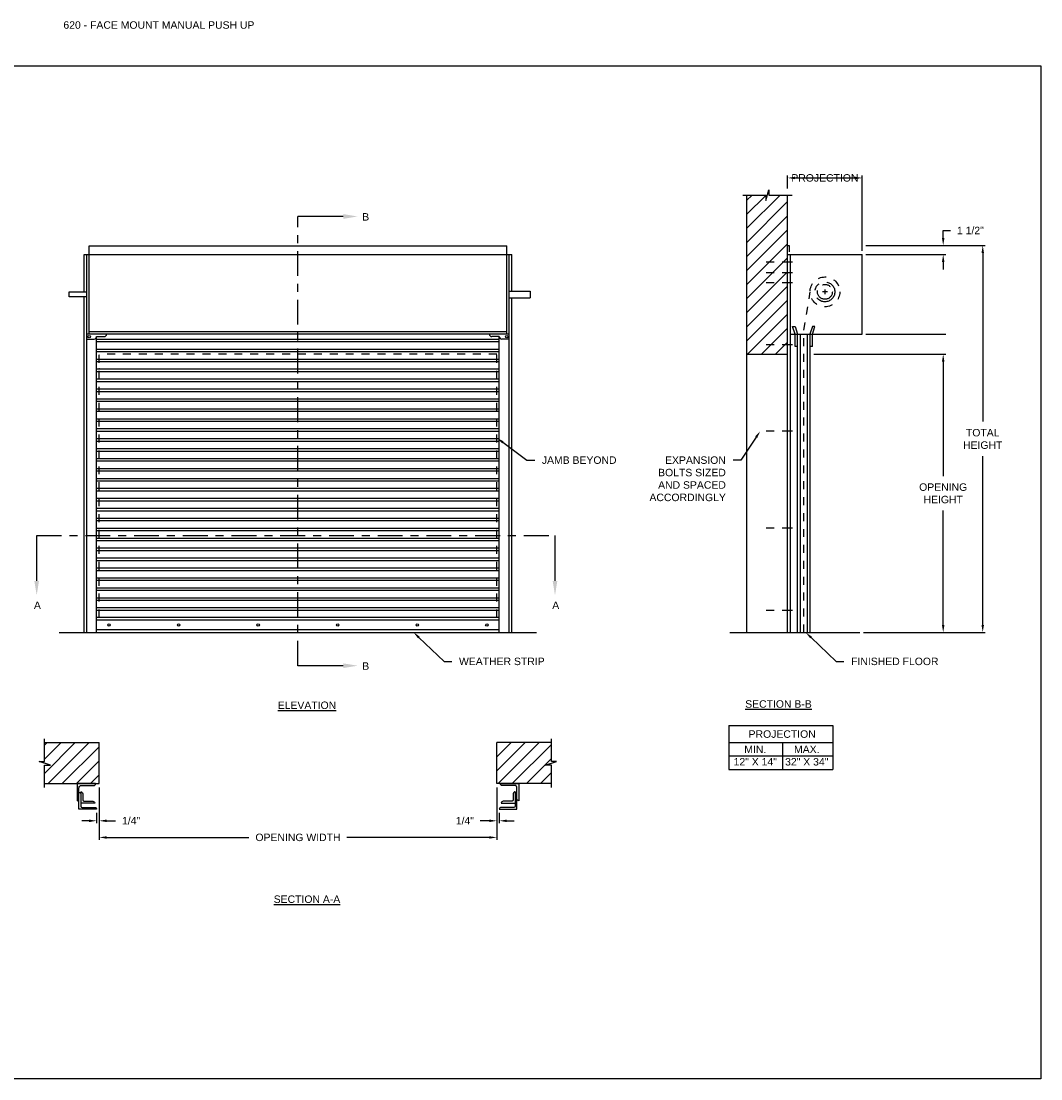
# Model space of a CAD drawing. Header units: inches. Extents: x 169.6 to 213.7, y 195.1 to 266.5.
# Tile 49 of 51: x 176.2 to 189.1, y 253.2 to 266.5. Entities that reach past the tile are written whole.
import ezdxf
from ezdxf import colors
from ezdxf.entities.mleader import LeaderData, LeaderLine
from ezdxf.math import Vec2, Vec3

# ---------------------------------------------------------------- set-up
doc = ezdxf.new("R2010")
doc.units = ezdxf.units.IN
doc.header["$LTSCALE"] = 0.25
doc.header["$MEASUREMENT"] = 0
for name, pattern in [('CENTER', [2, 1.25, -0.25, 0.25, -0.25]), ('CENTER2', [1.125, 0.75, -0.125, 0.125, -0.125]), ('HIDDEN', [0.375, 0.25, -0.125])]:
    doc.linetypes.add(name, pattern=pattern)
for name, color, linetype in [('ANNOTATIONS', 1, 'Continuous'), ('PUSH UP', 7, 'Continuous'), ('SECTION CUTS', 6, 'CENTER')]:
    doc.layers.add(name, color=color, linetype=linetype)
doc.styles.add('ARIAL', font='arial.ttf', dxfattribs={"height": 0.09375})
doc.styles.get("Standard").update_dxf_attribs({"font": 'romans.shx'})
doc.dimstyles.new('ARIAL', dxfattribs={"dimtxt": 0.09375, "dimasz": 0.09375, "dimexe": 0.03125, "dimexo": 0.046875, "dimgap": 0.09, "dimtad": 0, "dimtih": 1, "dimtoh": 1, "dimdec": 4, "dimzin": 0, "dimdsep": 46, "dimlunit": 4, "dimtxsty": 'ARIAL', "dimcen": 0.09, "dimadec": 0, "dimazin": 0, "dimtfac": 1, "dimtdec": 4, "dimtix": 1, "dimtofl": 0, "dimtmove": 0, "dimatfit": 3, "dimfxl": 0.18, "dimfrac": 2, "dimtolj": 1, "dimtzin": 0, "dimarcsym": 0})
doc.dimstyles.new('STANDARD$0', dxfattribs={"dimtxt": 0.09375, "dimasz": 0.09375, "dimexe": 0.03125, "dimexo": 0.046875, "dimgap": 0.09, "dimtad": 0, "dimtih": 1, "dimtoh": 1, "dimdec": 4, "dimzin": 0, "dimdsep": 46, "dimtxsty": 'ARIAL', "dimcen": 0.09, "dimadec": 0, "dimazin": 0, "dimtfac": 1, "dimtdec": 4, "dimtofl": 0, "dimtmove": 0, "dimatfit": 1, "dimfxl": 1, "dimtolj": 1, "dimtzin": 0, "dimarcsym": 0})
pattern_1 = [(45, (-7.71918, -12.42103), (-0.08838835, 0.08838835), [])]

# ---------------------------------------------------------------- blocks, each defined once
blk = doc.blocks.new('*D5')
at = {"layer": 'ANNOTATIONS', "color": 0, "lineweight": -2, "transparency": 16777216}
for p, q in [((187.831, 263.768), (187.831, 263.861)), ((187.831, 263.861), (187.925, 263.861)), ((186.86, 263.674), (187.862, 263.674)), ((186.86, 263.559), (187.862, 263.559)), ((187.831, 263.465), (187.831, 263.371))]:
    blk.add_line(p, q, dxfattribs=at)
at = {"layer": 'ANNOTATIONS', "color": 0, "transparency": 16777216}
for points in [[(187.815, 263.768), (187.847, 263.768), (187.831, 263.674)], [(187.815, 263.465), (187.847, 263.465), (187.831, 263.559)]]:
    blk.add_solid(points, dxfattribs=at)
at = {"layer": 'defpoints', "color": 0, "transparency": 16777216}
for p in [(186.813, 263.674), (187.831, 263.674), (186.813, 263.559)]:
    blk.add_point(p, dxfattribs=at)
at = {"layer": 'ANNOTATIONS', "color": 0, "transparency": 16777216, "insert": (188.173, 263.861), "char_height": 0.0938, "attachment_point": 5, "style": 'ARIAL'}
blk.add_mtext('\\A1;1 1/2"', dxfattribs=at)
blk = doc.blocks.new('*D6')
at = {"layer": 'ANNOTATIONS', "color": 0, "lineweight": -2, "transparency": 16777216}
for p, q in [((182.22, 256.861), (182.22, 256.41)), ((182.251, 256.539), (182.251, 256.41)), ((182.126, 256.441), (182.012, 256.441)), ((182.345, 256.441), (182.439, 256.441))]:
    blk.add_line(p, q, dxfattribs=at)
at = {"layer": 'ANNOTATIONS', "color": 0, "transparency": 16777216}
for points in [[(182.126, 256.456), (182.126, 256.425), (182.22, 256.441)], [(182.345, 256.456), (182.345, 256.425), (182.251, 256.441)]]:
    blk.add_solid(points, dxfattribs=at)
at = {"layer": 'defpoints', "color": 0, "transparency": 16777216}
for p in [(182.22, 256.908), (182.251, 256.586), (182.251, 256.441)]:
    blk.add_point(p, dxfattribs=at)
at = {"layer": 'ANNOTATIONS', "color": 0, "transparency": 16777216, "insert": (181.818, 256.441), "char_height": 0.0938, "attachment_point": 5, "style": 'ARIAL'}
blk.add_mtext('\\A1;1/4"', dxfattribs=at)
blk = doc.blocks.new('*D7')
at = {"layer": 'ANNOTATIONS', "color": 0, "lineweight": -2, "transparency": 16777216}
for p, q in [((177.22, 256.861), (177.22, 256.41)), ((177.189, 256.539), (177.189, 256.41)), ((177.095, 256.441), (177.001, 256.441)), ((177.314, 256.441), (177.428, 256.441))]:
    blk.add_line(p, q, dxfattribs=at)
at = {"layer": 'ANNOTATIONS', "color": 0, "transparency": 16777216}
for points in [[(177.095, 256.456), (177.095, 256.425), (177.189, 256.441)], [(177.314, 256.456), (177.314, 256.425), (177.22, 256.441)]]:
    blk.add_solid(points, dxfattribs=at)
at = {"layer": 'defpoints', "color": 0, "transparency": 16777216}
for p in [(177.22, 256.908), (177.189, 256.586), (177.189, 256.441)]:
    blk.add_point(p, dxfattribs=at)
at = {"layer": 'ANNOTATIONS', "color": 0, "transparency": 16777216, "insert": (177.622, 256.441), "char_height": 0.0938, "attachment_point": 5, "style": 'ARIAL'}
blk.add_mtext('\\A1;1/4"', dxfattribs=at)
blk = doc.blocks.new('*D8')
at = {"layer": 'ANNOTATIONS', "color": 0, "lineweight": -2, "transparency": 16777216}
for p, q in [((177.22, 256.861), (177.22, 256.201)), ((182.22, 256.861), (182.22, 256.201)), ((177.314, 256.232), (179.104, 256.232)), ((182.126, 256.232), (180.336, 256.232))]:
    blk.add_line(p, q, dxfattribs=at)
at = {"layer": 'ANNOTATIONS', "color": 0, "transparency": 16777216}
for points in [[(177.314, 256.247), (177.314, 256.216), (177.22, 256.232)], [(182.126, 256.247), (182.126, 256.216), (182.22, 256.232)]]:
    blk.add_solid(points, dxfattribs=at)
at = {"layer": 'defpoints', "color": 0, "transparency": 16777216}
for p in [(177.22, 256.908), (182.22, 256.908), (182.22, 256.232)]:
    blk.add_point(p, dxfattribs=at)
at = {"layer": 'ANNOTATIONS', "color": 0, "transparency": 16777216, "insert": (179.72, 256.232), "char_height": 0.09375, "attachment_point": 5, "style": 'ARIAL'}
blk.add_mtext('\\A1;OPENING WIDTH', dxfattribs=at)
blk = doc.blocks.new('*D9')
at = {"layer": 'ANNOTATIONS', "color": 0, "lineweight": -2, "transparency": 16777216}
for p, q in [((187.163, 262.306), (187.862, 262.306)), ((187.831, 262.212), (187.831, 260.775)), ((187.831, 258.903), (187.831, 260.34)), ((186.829, 258.809), (187.862, 258.809))]:
    blk.add_line(p, q, dxfattribs=at)
at = {"layer": 'ANNOTATIONS', "color": 0, "transparency": 16777216}
for points in [[(187.815, 262.212), (187.847, 262.212), (187.831, 262.306)], [(187.815, 258.903), (187.847, 258.903), (187.831, 258.809)]]:
    blk.add_solid(points, dxfattribs=at)
at = {"layer": 'defpoints', "color": 0, "transparency": 16777216}
for p in [(187.116, 262.306), (186.782, 258.809), (187.831, 258.809)]:
    blk.add_point(p, dxfattribs=at)
at = {"layer": 'ANNOTATIONS', "color": 0, "transparency": 16777216, "insert": (187.831, 260.557), "char_height": 0.09375, "attachment_point": 5, "style": 'ARIAL'}
blk.add_mtext('\\A1;OPENING\\PHEIGHT', dxfattribs=at)
blk = doc.blocks.new('*D10')
at = {"layer": 'ANNOTATIONS', "color": 0, "lineweight": -2, "transparency": 16777216}
for p, q in [((187.025, 263.674), (188.359, 263.674)), ((188.328, 263.58), (188.328, 261.459)), ((188.328, 258.903), (188.328, 261.024)), ((186.829, 258.809), (188.359, 258.809))]:
    blk.add_line(p, q, dxfattribs=at)
at = {"layer": 'ANNOTATIONS', "color": 0, "transparency": 16777216}
for points in [[(188.313, 263.58), (188.344, 263.58), (188.328, 263.674)], [(188.313, 258.903), (188.344, 258.903), (188.328, 258.809)]]:
    blk.add_solid(points, dxfattribs=at)
at = {"layer": 'defpoints', "color": 0, "transparency": 16777216}
for p in [(186.978, 263.674), (186.782, 258.809), (188.328, 258.809)]:
    blk.add_point(p, dxfattribs=at)
at = {"layer": 'ANNOTATIONS', "color": 0, "transparency": 16777216, "insert": (188.328, 261.241), "char_height": 0.0938, "attachment_point": 5, "style": 'ARIAL'}
blk.add_mtext('\\A1;TOTAL\\PHEIGHT', dxfattribs=at)
blk = doc.blocks.new('*D11')
at = {"layer": 'ANNOTATIONS', "color": 0, "lineweight": -2, "transparency": 16777216}
for p, q in [((185.875, 264.39), (185.875, 264.553)), ((185.969, 264.522), (186.719, 264.522)), ((186.813, 263.606), (186.813, 264.553))]:
    blk.add_line(p, q, dxfattribs=at)
at = {"layer": 'ANNOTATIONS', "color": 0, "transparency": 16777216}
for points in [[(185.969, 264.538), (185.969, 264.506), (185.875, 264.522)], [(186.719, 264.538), (186.719, 264.506), (186.813, 264.522)]]:
    blk.add_solid(points, dxfattribs=at)
at = {"layer": 'defpoints', "color": 0, "transparency": 16777216}
for p in [(186.813, 264.522), (185.875, 264.343), (186.813, 263.559)]:
    blk.add_point(p, dxfattribs=at)
at = {"layer": 'ANNOTATIONS', "color": 0, "transparency": 16777216, "insert": (186.344, 264.522), "char_height": 0.09375, "attachment_point": 5, "style": 'ARIAL'}
blk.add_mtext('\\A1;PROJECTION', dxfattribs=at)

msp = doc.modelspace()

# ---------------------------------------------------------------- hatches: boundary and pattern name
at = {"layer": 'PUSH UP', "linetype": 'Continuous'}
h = msp.add_hatch(dxfattribs=at)
h.set_pattern_fill('ANSI31', color=256, style=0)
h.set_pattern_definition([(45, (-7.71918, -12.80941), (-0.088388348, 0.088388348), [])])
h.paths.add_polyline_path([(185.87543, 263.57271), (185.87543, 264.3073), (185.63894, 264.3073), (185.63894, 264.37196), (185.60052, 264.2386), (185.60052, 264.3073), (185.3598, 264.3073), (185.3598, 263.757)])
h.paths.add_polyline_path([(185.3598, 263.757), (185.3598, 262.30558), (185.87543, 262.30558), (185.87543, 263.55894), (185.87543, 263.57271)])
at = {"layer": 'PUSH UP'}
h = msp.add_hatch(dxfattribs=at)
h.set_pattern_fill('ANSI31', color=256, style=0)
h.set_pattern_definition(pattern_1)
h.paths.add_polyline_path([(177.21996, 257.42372), (176.53246, 257.42372), (176.53246, 257.18652), (176.46836, 257.18652), (176.61043, 257.13961), (176.53246, 257.13961), (176.53246, 256.90809), (177.21996, 256.90809), (177.21996, 257.0706)])
h = msp.add_hatch(dxfattribs=at)
h.set_pattern_fill('ANSI31', color=256, style=0)
h.set_pattern_definition(pattern_1)
h.paths.add_polyline_path([(182.97156, 257.18652), (182.90746, 257.18652), (182.90746, 257.42372), (182.21996, 257.42372), (182.21996, 256.90809), (182.23813, 256.90809), (182.90746, 256.90809), (182.90746, 257.13961), (182.82949, 257.13961)])

# ---------------------------------------------------------------- linework, layer by layer
at = {"linetype": 'Continuous'}
msp.add_line((185.15045, 258.80894), (186.78168, 258.80894), dxfattribs=at)
at = {"layer": 'ANNOTATIONS'}
for p, q in [((186.8598, 263.55894), (187.86222, 263.55894)), ((186.8598, 262.55894), (187.86222, 262.55894)), ((186.20355, 262.30558), (187.86222, 262.30558)), ((185.13799, 257.63749), (185.13799, 257.08612)), ((185.13799, 257.63749), (186.44576, 257.63749)), ((186.44576, 257.63749), (186.44576, 257.08612)), ((185.13799, 257.42602), (186.44576, 257.42602)), ((185.81085, 257.42602), (185.81085, 257.08612)), ((185.13799, 257.25607), (186.44576, 257.25607)), ((185.13799, 257.08612), (186.44576, 257.08612))]:
    msp.add_line(p, q, dxfattribs=at)
for points in [[(187.81535, 263.46519), (187.8466, 263.46519), (187.83097, 263.55894)], [(187.81535, 262.21183), (187.8466, 262.21183), (187.83097, 262.30558)]]:
    msp.add_solid(points, dxfattribs=at)
at = {"layer": 'defpoints'}
msp.add_lwpolyline([(189.05875, 253.19707), (169.58887, 253.19707), (169.58887, 265.93218), (189.05875, 265.93218)], close=True, dxfattribs=at)
at = {"layer": 'PUSH UP', "linetype": 'Continuous'}
for p, q in [((185.60052, 264.2386), (185.63894, 264.37196)), ((185.63894, 264.37196), (185.63894, 264.3073)), ((185.31342, 264.3073), (185.60052, 264.3073)), ((185.3598, 264.3073), (185.3598, 258.80894)), ((185.60052, 264.3073), (185.60052, 264.2386)), ((185.63894, 264.3073), (185.93413, 264.3073)), ((185.87543, 258.80894), (185.87543, 264.3073)), ((185.87543, 263.67399), (185.89683, 263.67399)), ((185.89683, 263.67399), (185.89683, 263.59173)), ((182.34496, 263.55894), (182.3684, 263.55894)), ((185.87543, 263.55894), (186.81293, 263.55894)), ((185.90668, 263.55894), (185.90668, 258.80894)), ((186.81293, 262.55894), (186.81293, 263.55894)), ((176.84496, 263.09019), (177.06371, 263.09019)), ((176.84496, 263.02769), (176.84496, 263.09019)), ((177.06371, 263.02769), (176.84496, 263.02769)), ((185.96918, 262.55894), (185.93793, 262.65269)), ((185.93793, 262.65269), (185.96918, 262.65269)), ((185.96918, 262.65269), (186.00043, 262.55894)), ((186.18793, 262.65269), (186.15668, 262.55894)), ((186.18793, 262.55894), (186.21918, 262.65269)), ((186.21918, 262.65269), (186.18793, 262.65269)), ((177.09496, 262.59019), (182.34496, 262.59019)), ((185.90668, 262.55894), (186.81293, 262.55894)), ((185.96918, 262.40269), (185.96918, 262.55894)), ((186.00043, 258.80894), (186.00043, 262.55894)), ((186.03168, 262.55894), (186.03168, 258.80894)), ((186.12543, 258.80894), (186.12543, 262.55894)), ((186.15668, 262.55894), (186.15668, 258.80894)), ((186.18793, 262.40269), (186.18793, 262.55894)), ((186.00043, 262.40269), (185.96918, 262.40269)), ((186.18793, 262.40269), (186.15668, 262.40269)), ((185.3598, 262.30558), (185.87543, 262.30558)), ((176.53246, 257.18652), (176.53246, 257.47059)), ((182.90746, 257.18652), (182.90746, 257.47059)), ((176.61043, 257.13961), (176.46836, 257.18652)), ((176.46836, 257.18652), (176.53246, 257.18652)), ((182.82949, 257.13961), (182.97156, 257.18652)), ((182.97156, 257.18652), (182.90746, 257.18652)), ((176.53246, 256.86122), (176.53246, 257.13961)), ((176.53246, 257.13961), (176.61043, 257.13961)), ((182.90746, 257.13961), (182.82949, 257.13961)), ((182.90746, 256.86122), (182.90746, 257.13961)), ((176.96658, 256.58562), (176.96658, 256.85288)), ((182.47334, 256.58562), (182.47334, 256.85288))]:
    msp.add_line(p, q, dxfattribs=at)
at = {"layer": 'PUSH UP'}
for p, q in [((177.09496, 262.55894), (177.09496, 263.67027)), ((177.09496, 263.67027), (182.34496, 263.67027)), ((182.34496, 262.55894), (182.34496, 263.67027)), ((177.03246, 263.09019), (177.03246, 263.55894)), ((177.03246, 263.55894), (182.40746, 263.55894)), ((177.06371, 258.80894), (177.06371, 263.55894)), ((182.37621, 258.80894), (182.37621, 263.55894)), ((182.40746, 263.09826), (182.40746, 263.55894)), ((177.03246, 258.80894), (177.03246, 263.02769)), ((182.37621, 263.09826), (182.6371, 263.09826)), ((182.37621, 263.01542), (182.6371, 263.01542)), ((182.40746, 258.80894), (182.40746, 263.01542)), ((182.6371, 263.09826), (182.6371, 263.01542)), ((182.37621, 262.55894), (177.06371, 262.55894)), ((177.06371, 262.49644), (177.15746, 262.49644)), ((177.18871, 258.80894), (177.18871, 262.52769)), ((177.18871, 262.52769), (177.28246, 262.52769)), ((177.18871, 262.49526), (182.25121, 262.49526)), ((177.18871, 262.46401), (182.25121, 262.46401)), ((182.25121, 262.52769), (182.15746, 262.52769)), ((182.25121, 258.80894), (182.25121, 262.52769)), ((182.37621, 262.49644), (182.28246, 262.49644)), ((177.18871, 262.37026), (182.25121, 262.37026)), ((177.18871, 262.33901), (182.25121, 262.33901)), ((177.18871, 262.24526), (182.25121, 262.24526)), ((177.18871, 262.21401), (182.25121, 262.21401)), ((177.18871, 262.12026), (182.25121, 262.12026)), ((177.18871, 262.08901), (182.25121, 262.08901)), ((177.18871, 261.99526), (182.25121, 261.99526)), ((177.18871, 261.96401), (182.25121, 261.96401)), ((177.18871, 261.87026), (182.25121, 261.87026)), ((177.18871, 261.83901), (182.25121, 261.83901)), ((177.18871, 261.74526), (182.25121, 261.74526)), ((177.18871, 261.71401), (182.25121, 261.71401)), ((177.18871, 261.62026), (182.25121, 261.62026)), ((177.18871, 261.58901), (182.25121, 261.58901)), ((177.18871, 261.49526), (182.25121, 261.49526)), ((177.18871, 261.46401), (182.25121, 261.46401)), ((177.18871, 261.37026), (182.25121, 261.37026)), ((177.18871, 261.33901), (182.25121, 261.33901)), ((177.18871, 261.24526), (182.25121, 261.24526)), ((177.18871, 261.21401), (182.25121, 261.21401)), ((177.18871, 261.12026), (182.25121, 261.12026)), ((177.18871, 261.08901), (182.25121, 261.08901)), ((177.18871, 260.99526), (182.25121, 260.99526)), ((177.18871, 260.96401), (182.25121, 260.96401)), ((177.18871, 260.87026), (182.25121, 260.87026)), ((177.18871, 260.83901), (182.25121, 260.83901)), ((177.18871, 260.74526), (182.25121, 260.74526)), ((177.18871, 260.71401), (182.25121, 260.71401)), ((177.18871, 260.62026), (182.25121, 260.62026)), ((177.18871, 260.58901), (182.25121, 260.58901)), ((177.18871, 260.49526), (182.25121, 260.49526)), ((177.18871, 260.46401), (182.25121, 260.46401)), ((177.18871, 260.37026), (182.25121, 260.37026)), ((177.18871, 260.33901), (182.25121, 260.33901)), ((177.18871, 260.24526), (182.25121, 260.24526)), ((177.18871, 260.21401), (182.25121, 260.21401)), ((177.18871, 260.12026), (182.25121, 260.12026)), ((177.18871, 260.08901), (182.25121, 260.08901)), ((177.18871, 259.99526), (182.25121, 259.99526)), ((177.18871, 259.96401), (182.25121, 259.96401)), ((177.18871, 259.87026), (182.25121, 259.87026)), ((177.18871, 259.83901), (182.25121, 259.83901)), ((177.18871, 259.74526), (182.25121, 259.74526)), ((177.18871, 259.71401), (182.25121, 259.71401)), ((177.18871, 259.62026), (182.25121, 259.62026)), ((177.18871, 259.58901), (182.25121, 259.58901)), ((177.18871, 259.49526), (182.25121, 259.49526)), ((177.18871, 259.46401), (182.25121, 259.46401)), ((177.18871, 259.37026), (182.25121, 259.37026)), ((177.18871, 259.33901), (182.25121, 259.33901)), ((177.18871, 259.24526), (182.25121, 259.24526)), ((177.18871, 259.21401), (182.25121, 259.21401)), ((177.18871, 259.12026), (182.25121, 259.12026)), ((177.18871, 259.08901), (182.25121, 259.08901)), ((182.25121, 258.99526), (177.18871, 258.99526)), ((182.25121, 258.96401), (177.18871, 258.96401)), ((176.71996, 258.80894), (182.71996, 258.80894)), ((182.25121, 258.84019), (177.18871, 258.84019)), ((176.53246, 257.42372), (177.21996, 257.42372)), ((177.21996, 256.90809), (177.21996, 257.42372)), ((182.21996, 256.90809), (182.21996, 257.42372)), ((182.90746, 257.42372), (182.21996, 257.42372)), ((176.53246, 256.90809), (177.21996, 256.90809)), ((182.90746, 256.90809), (182.21996, 256.90809))]:
    msp.add_line(p, q, dxfattribs=at)
at = {"layer": 'PUSH UP', "linetype": 'CENTER2', "ltscale": 0.7}
for p, q in [((185.93793, 263.46519), (185.53168, 263.46519)), ((185.93793, 263.3296), (185.53168, 263.3296)), ((185.93793, 263.20344), (185.53168, 263.20344)), ((185.93793, 262.42421), (185.53168, 262.42421)), ((185.93793, 261.34019), (185.53168, 261.34019)), ((185.93793, 260.12144), (185.53168, 260.12144)), ((185.93793, 259.0839), (185.53168, 259.0839))]:
    msp.add_line(p, q, dxfattribs=at)
at = {"layer": 'PUSH UP', "linetype": 'HIDDEN'}
for p, q in [((186.07721, 262.60683), (186.15933, 263.09034)), ((186.07721, 258.80894), (186.07721, 262.60683)), ((177.21996, 258.99644), (177.21996, 262.30558)), ((182.21996, 262.30558), (177.21996, 262.30558)), ((182.21996, 258.99644), (182.21996, 262.30558))]:
    msp.add_line(p, q, dxfattribs=at)
at = {"layer": 'PUSH UP', "linetype": 'CENTER'}
for p, q in [((186.37543, 263.09019), (186.31293, 263.09019)), ((186.34418, 263.12144), (186.34418, 263.05894))]:
    msp.add_line(p, q, dxfattribs=at)
at = {"layer": 'PUSH UP', "linetype": 'Continuous'}
for points in [[(176.96658, 256.85288, -0.23306277), (176.98221, 256.88458), (177.15217, 256.88458, 0.41421356), (177.17569, 256.90809), (176.94307, 256.90809), (176.94307, 256.6934, 0.41421356), (176.96658, 256.71691)], [(182.47334, 256.85288, 0.23306277), (182.45771, 256.88458), (182.28775, 256.88458, -0.41421356), (182.26423, 256.90809), (182.49685, 256.90809), (182.49685, 256.6934, -0.41421356), (182.47334, 256.71691)], [(176.99009, 256.80478), (176.99009, 256.62475, 0.41421356), (177.00572, 256.60913), (177.1652, 256.60913, -0.41421356), (177.18871, 256.58562), (176.96658, 256.58562)], [(176.96658, 256.79794, -0.41421356), (176.99009, 256.77443)], [(176.99009, 256.80478, -0.41421356), (177.0136, 256.78127), (177.0136, 256.703, 0.41421356), (177.02923, 256.68737), (177.14169, 256.68737, -0.41421356), (177.1652, 256.66386), (176.99009, 256.66386)], [(182.44983, 256.80478), (182.44983, 256.62475, -0.41421356), (182.4342, 256.60913), (182.27472, 256.60913, 0.41421356), (182.25121, 256.58562), (182.47334, 256.58562)], [(182.44983, 256.80478, 0.41421356), (182.42632, 256.78127), (182.42632, 256.703, -0.41421356), (182.41069, 256.68737), (182.29823, 256.68737, 0.41421356), (182.27472, 256.66386), (182.44983, 256.66386)], [(182.47334, 256.79794, 0.41421356), (182.44983, 256.77443)]]:
    msp.add_lwpolyline(points, format="xyb", dxfattribs=at)
at = {"layer": 'PUSH UP', "linetype": 'HIDDEN'}
msp.add_circle((186.34418, 263.09019), 0.1875, dxfattribs=at)
at = {"layer": 'PUSH UP', "linetype": 'CENTER'}
for radius in [0.125, 0.09375]:
    msp.add_circle((186.34418, 263.09019), radius, dxfattribs=at)
at = {"layer": 'PUSH UP'}
for centre in [(177.09496, 262.52769), (182.34496, 262.52769)]:
    msp.add_circle(centre, 0.01562, dxfattribs=at)
at = {"layer": 'PUSH UP', "linetype": 'Continuous'}
for centre in [(177.34496, 258.90269), (178.21996, 258.90269), (179.21996, 258.90269), (180.21996, 258.90269), (181.21996, 258.90269), (182.09496, 258.90269)]:
    msp.add_circle(centre, 0.01562, dxfattribs=at)
for centre, start, end in [((177.15746, 262.52769), 270, 0), ((177.28246, 262.55894), 270, 0), ((182.15746, 262.55894), 180, 270), ((182.28246, 262.52769), 180, 270)]:
    msp.add_arc(centre, 0.03125, start, end, dxfattribs=at)
at = {"layer": 'PUSH UP', "linetype": 'ByBlock'}
msp.add_point((177.21996, 262.12144), dxfattribs=at)
at = {"layer": 'SECTION CUTS'}
for p, q in [((179.71996, 258.39038), (179.71996, 264.03765)), ((176.43514, 260.02587), (182.95109, 260.02587))]:
    msp.add_line(p, q, dxfattribs=at)

# ---------------------------------------------------------------- texts
at = {"layer": 'ANNOTATIONS', "insert": (176.77122, 266.4912), "char_height": 0.09375, "width": 6.6097632, "attachment_point": 1, "line_spacing_factor": 0.86134, "style": 'ARIAL'}
msp.add_mtext('620 - FACE MOUNT MANUAL PUSH UP', dxfattribs=at)
at = {"layer": 'ANNOTATIONS', "char_height": 0.09375, "attachment_point": 2, "style": 'ARIAL'}
for s, insert, width in [('{\\LELEVATION}', (179.83306, 257.94019), 3.0834986), ('{\\LSECTION B-B}', (185.76052, 257.95615), 1.3823677), ('{\\LSECTION A-A}', (179.83306, 255.50236), 1.3823677)]:
    msp.add_mtext(s, dxfattribs=dict(at, insert=insert, width=width))
for s, width, insert in [('PROJECTION ', 1.7594917, (185.80668, 257.57806)), ('MIN.\\P12" X 14" ', 0.6711642, (185.46856, 257.38607)), ('MAX.\\P32" X 34"', 0.6567117, (186.11599, 257.38607))]:
    msp.add_mtext_dynamic_manual_height_columns(s, width=width, gutter_width=1.36268, heights=[0], dxfattribs=dict(at, insert=insert))
at = {"layer": 'SECTION CUTS', "style": 'ARIAL'}
for s, p in [('B', (180.52799, 263.98595)), ('A', (176.40066, 259.10344)), ('A', (182.91661, 259.10344)), ('B', (180.52799, 258.33869))]:
    msp.add_text(s, height=0.09375, dxfattribs=at).set_placement(p)

# ---------------------------------------------------------------- dimensions: what is measured, and where the dimension line sits
at = {"layer": 'ANNOTATIONS'}
for base, p1, p2, text, dimstyle, picture, middle in [((186.81293, 264.52203), (185.87543, 264.34339), (186.81293, 263.55894), 'PROJECTION', 'STANDARD$0', '*D11', (186.34418, 264.52203)), ((177.18871, 256.44076), (177.21996, 256.90809), (177.18871, 256.58562), '1/4"', 'ARIAL', '*D7', (177.62175, 256.44076)), ((182.21996, 256.2318), (177.21996, 256.90809), (182.21996, 256.90809), 'OPENING WIDTH', 'STANDARD$0', '*D8', (179.71996, 256.2318)), ((182.25121, 256.44076), (182.21996, 256.90809), (182.25121, 256.58562), '1/4"', 'ARIAL', '*D6', (181.81817, 256.44076))]:
    dim = msp.add_linear_dim(base=base, p1=p1, p2=p2, text=text, dimstyle=dimstyle, dxfattribs=at)
    dim.commit()
    dim.dimension.update_dxf_attribs({"geometry": picture, "text_midpoint": middle, "dimtype": 160})
for base, p1, p2, text, picture, middle in [((187.83097, 263.67399), (186.81293, 263.55894), (186.81293, 263.67399), '1 1/2"', '*D5', (188.17341, 263.86149)), ((188.3282, 258.80894), (186.97805, 263.67399), (186.78168, 258.80894), 'TOTAL\\PHEIGHT', '*D10', (188.3282, 261.24147)), ((187.83097, 258.80894), (187.11601, 262.30558), (186.78168, 258.80894), 'OPENING\\PHEIGHT', '*D9', (187.83097, 260.55726))]:
    dim = msp.add_linear_dim(base=base, p1=p1, p2=p2, angle=90, text=text, dimstyle='STANDARD$0', dxfattribs=at)
    dim.commit()
    dim.dimension.update_dxf_attribs({"geometry": picture, "text_midpoint": middle})

# ---------------------------------------------------------------- leaders
ml = msp.add_multileader_mtext('Standard', dxfattribs=at)
ml.set_content('EXPANSION BOLTS SIZED AND SPACED ACCORDINGLY', color=256, style='ARIAL')
ml.set_leader_properties()
ml.build(insert=Vec2(0, 0))
ml.multileader.update_dxf_attribs({"dogleg_length": 0.36, "arrow_head_size": 0.09375})
ctx = ml.context
ctx.base_point, ctx.char_height, ctx.arrow_head_size, ctx.landing_gap_size, ctx.plane_origin = Vec3(184.04937, 260.97413), 0.09375, 0.09375, 0.09, Vec3(180.69836, 260.5409)
ctx.text_align_type = 2
notes = []
notes.append((ctx, [(1, (1, 1, 0), (185.28689, 260.97413), (-1, 0), 0.09796, [(0, [(185.53168, 261.34019)], 0, [])])]))
ctx.mtext.insert, ctx.mtext.width, ctx.mtext.alignment, ctx.mtext.flow_direction = Vec3(185.09893, 261.0218), 1.0279765, 3, 5
ml = msp.add_multileader_mtext('Standard', dxfattribs=at)
ml.set_content('JAMB BEYOND', color=256, style='ARIAL')
ml.set_leader_properties()
ml.build(insert=Vec2(0, 0))
ml.multileader.update_dxf_attribs({"dogleg_length": 0.36, "arrow_head_size": 0.09375})
ctx = ml.context
ctx.base_point, ctx.char_height, ctx.arrow_head_size, ctx.landing_gap_size, ctx.plane_origin = Vec3(182.69573, 260.97413), 0.09375, 0.09375, 0.09, Vec3(181.91705, 260.45506)
notes.append((ctx, [(0, (1, 1, 0), (182.59777, 260.97413), (1, 0), 0.09796, [(0, [(182.21996, 261.25435)], 0, [])])]))
ctx.mtext.insert, ctx.mtext.flow_direction = Vec3(182.78573, 261.0218), 5
ml = msp.add_multileader_mtext('Standard', dxfattribs=at)
ml.set_content('WEATHER STRIP', color=256, style='ARIAL')
ml.set_leader_properties()
ml.build(insert=Vec2(0, 0))
ml.multileader.update_dxf_attribs({"dogleg_length": 0.36, "arrow_head_size": 0.09375})
ctx = ml.context
ctx.base_point, ctx.char_height, ctx.arrow_head_size, ctx.landing_gap_size, ctx.plane_origin = Vec3(181.65428, 258.4441), 0.09375, 0.09375, 0.09, Vec3(180.86925, 258.01087)
notes.append((ctx, [(0, (1, 1, 0), (181.55633, 258.4441), (1, 0), 0.09796, [(0, [(181.17216, 258.81017)], 0, [])])]))
ctx.mtext.insert, ctx.mtext.flow_direction = Vec3(181.74428, 258.49178), 5
ml = msp.add_multileader_mtext('Standard', dxfattribs=at)
ml.set_content('FINISHED FLOOR', color=256, style='ARIAL')
ml.set_leader_properties()
ml.build(insert=Vec2(0, 0))
ml.multileader.update_dxf_attribs({"dogleg_length": 0.36, "arrow_head_size": 0.09375})
ctx = ml.context
ctx.base_point, ctx.char_height, ctx.arrow_head_size, ctx.landing_gap_size, ctx.plane_origin = Vec3(186.58361, 258.4441), 0.09375, 0.09375, 0.09, Vec3(185.79857, 258.01087)
notes.append((ctx, [(0, (1, 1, 0), (186.48565, 258.4441), (1, 0), 0.09796, [(0, [(186.10148, 258.81017)], 0, [])])]))
ctx.mtext.insert, ctx.mtext.flow_direction = Vec3(186.67361, 258.49178), 5
at = {"layer": 'SECTION CUTS'}
ml = msp.add_multileader_mtext('Standard', dxfattribs=at)
ml.set_content('', color=256)
ml.set_leader_properties()
ml.build(insert=Vec2(0, 0))
ml.multileader.update_dxf_attribs({"dogleg_length": 0, "arrow_head_size": 0.18})
ctx = ml.context
ctx.base_point, ctx.char_height, ctx.arrow_head_size, ctx.landing_gap_size, ctx.plane_origin, ctx.plane_x_axis, ctx.plane_y_axis = Vec3(179.71996, 264.03765), 0.18, 0.18, 0, Vec3(180.46948, 264.03765), Vec3(0, 1), Vec3(-1, 0)
notes.append((ctx, [(0, (1, 1, 0), (179.71996, 264.03765), (1, 0), 0, [(0, [(180.46948, 264.03765)], 0, [])])]))
ctx.mtext.insert, ctx.mtext.text_direction, ctx.mtext.rotation, ctx.mtext.flow_direction = Vec3(179.62996, 264.03765), Vec3(0, 1), 1.57079633, 5
ml = msp.add_multileader_mtext('Standard', dxfattribs=at)
ml.set_content('', color=256)
ml.set_leader_properties()
ml.build(insert=Vec2(0, 0))
ml.multileader.update_dxf_attribs({"dogleg_length": 0, "arrow_head_size": 0.18})
ctx = ml.context
ctx.base_point, ctx.char_height, ctx.arrow_head_size, ctx.landing_gap_size, ctx.plane_origin = Vec3(176.43514, 260.02587), 0.18, 0.18, 0, Vec3(176.43514, 259.27635)
notes.append((ctx, [(0, (1, 1, 0), (176.43514, 260.02587), (1, 0), 0, [(0, [(176.43514, 259.27635)], 0, [])])]))
ctx.mtext.insert, ctx.mtext.flow_direction = Vec3(176.43514, 260.11587), 5
ml = msp.add_multileader_mtext('Standard', dxfattribs=at)
ml.set_content('', color=256)
ml.set_leader_properties()
ml.build(insert=Vec2(0, 0))
ml.multileader.update_dxf_attribs({"dogleg_length": 0, "arrow_head_size": 0.18})
ctx = ml.context
ctx.base_point, ctx.char_height, ctx.arrow_head_size, ctx.landing_gap_size, ctx.plane_origin = Vec3(182.95109, 260.02587), 0.18, 0.18, 0, Vec3(182.95109, 259.27635)
notes.append((ctx, [(0, (1, 1, 0), (182.95109, 260.02587), (1, 0), 0, [(0, [(182.95109, 259.27635)], 0, [])])]))
ctx.mtext.insert, ctx.mtext.flow_direction = Vec3(182.95109, 260.11587), 5
ml = msp.add_multileader_mtext('Standard', dxfattribs=at)
ml.set_content('', color=256)
ml.set_leader_properties()
ml.build(insert=Vec2(0, 0))
ml.multileader.update_dxf_attribs({"dogleg_length": 0, "arrow_head_size": 0.18})
ctx = ml.context
ctx.base_point, ctx.char_height, ctx.arrow_head_size, ctx.landing_gap_size, ctx.plane_origin, ctx.plane_x_axis, ctx.plane_y_axis = Vec3(179.71996, 258.39038), 0.18, 0.18, 0, Vec3(180.46948, 258.39038), Vec3(0, 1), Vec3(-1, 0)
notes.append((ctx, [(0, (1, 1, 0), (179.71996, 258.39038), (1, 0), 0, [(0, [(180.46948, 258.39038)], 0, [])])]))
ctx.mtext.insert, ctx.mtext.text_direction, ctx.mtext.rotation, ctx.mtext.flow_direction = Vec3(179.62996, 258.39038), Vec3(0, 1), 1.57079633, 5
for ctx, leaders in notes:
    for number, flags, end, landing, length, lines in leaders:
        leader = LeaderData()
        leader.index, (leader.has_last_leader_line, leader.has_dogleg_vector, leader.attachment_direction) = number, flags
        leader.last_leader_point, leader.dogleg_vector, leader.dogleg_length = Vec3(end), Vec3(landing), length
        for number, points, colour, breaks in lines:
            line = LeaderLine()
            line.index, line.vertices, line.color, line.breaks = number, Vec3.list(points), colors.encode_raw_color(colour), breaks
            leader.lines.append(line)
        ctx.leaders.append(leader)

doc.saveas('drawing.dxf')
